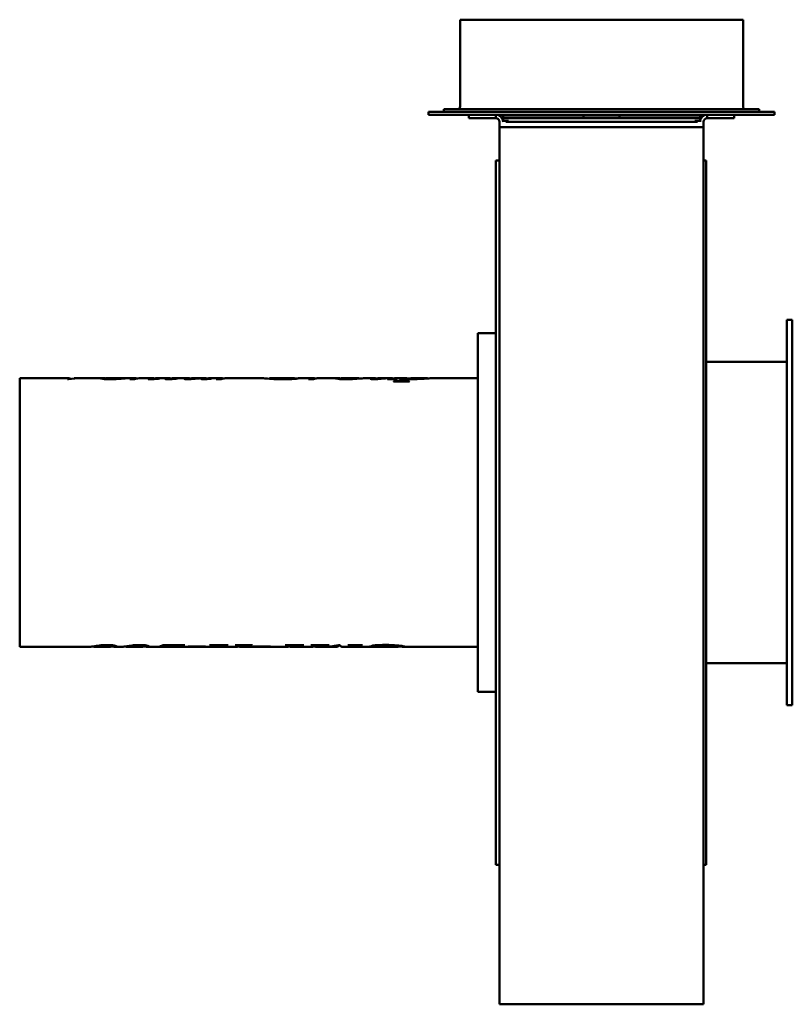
# Model space of a CAD drawing. Header units: millimetres. Extents: x 414 to 846, y 171 to 720.
import ezdxf

# ---------------------------------------------------------------- set-up
doc = ezdxf.new("R2010")
doc.units = ezdxf.units.MM
doc.header["$LTSCALE"] = 3
doc.layers.add('Widoczne (ISO)', color=7, linetype='Continuous', lineweight=50)

msp = doc.modelspace()

# ---------------------------------------------------------------- linework, layer by layer
at = {"layer": 'Widoczne (ISO)'}
for p, q in [((660.15, 720.2), (818.15, 720.2)), ((660.15, 720.2), (660.15, 671.7)), ((818.15, 720.2), (818.15, 671.7)), ((835.65, 668.7), (642.65, 668.7)), ((642.65, 668.7), (642.65, 667.2)), ((679.82, 667.2), (642.65, 667.2)), ((827.15, 670.2), (651.15, 670.2)), ((651.15, 670.2), (651.15, 668.7)), ((665.15, 665.2), (665.15, 667.2)), ((680.15, 665.2), (665.15, 665.2)), ((679.82, 667.2), (680.15, 667.2)), ((680.15, 667.2), (680.15, 665.2)), ((798.15, 667.2), (680.15, 667.2)), ((684.15, 666.7), (729.15, 666.7)), ((684.15, 665.2), (684.15, 666.7)), ((729.15, 665.2), (684.15, 665.2)), ((684.15, 665.2), (684.15, 663.7)), ((729.15, 666.7), (749.15, 666.7)), ((729.15, 666.7), (729.15, 665.2)), ((749.15, 665.2), (729.15, 665.2)), ((749.15, 666.7), (794.15, 666.7)), ((749.15, 666.7), (749.15, 665.2)), ((794.15, 665.2), (749.15, 665.2)), ((794.15, 666.7), (794.15, 665.2)), ((794.15, 663.7), (794.15, 665.2)), ((798.15, 665.2), (798.15, 667.2)), ((798.15, 667.2), (798.48, 667.2)), ((813.15, 665.2), (798.15, 665.2)), ((835.65, 667.2), (798.48, 667.2)), ((813.15, 667.2), (813.15, 665.2)), ((827.15, 670.2), (827.15, 668.7)), ((835.65, 668.7), (835.65, 667.2)), ((682.15, 663.2), (682.15, 660.29)), ((682.15, 638.43), (682.15, 660.29)), ((796.15, 660.29), (682.15, 660.29)), ((684.15, 663.7), (685.65, 663.7)), ((684.15, 663.7), (684.15, 663.2)), ((685.65, 663.7), (685.65, 663.2)), ((687.15, 663.7), (685.65, 663.7)), ((792.65, 663.2), (685.65, 663.2)), ((792.65, 663.7), (791.15, 663.7)), ((794.15, 663.7), (792.65, 663.7)), ((792.65, 663.7), (792.65, 663.2)), ((794.15, 663.7), (794.15, 663.2)), ((796.15, 663.2), (796.15, 660.29)), ((796.15, 638.43), (796.15, 660.29)), ((680.15, 641.7), (680.15, 248.7)), ((682.15, 641.7), (680.15, 641.7)), ((682.15, 560.61), (682.15, 638.43)), ((797.65, 641.7), (796.15, 641.7)), ((796.15, 560.61), (796.15, 638.43)), ((797.65, 248.7), (797.65, 641.7)), ((682.15, 447.01), (682.15, 560.61)), ((796.15, 447.01), (796.15, 560.61)), ((842.65, 552.7), (842.65, 337.7)), ((842.65, 552.7), (845.65, 552.7)), ((845.65, 552.7), (845.65, 337.7)), ((670.15, 545.2), (670.15, 345.2)), ((670.15, 545.2), (680.15, 545.2)), ((842.65, 529.2), (797.65, 529.2)), ((414.35, 520.15), (414.35, 370.25)), ((441.9, 520.15), (414.35, 520.15)), ((441.65, 519.57), (440.97, 519.57)), ((444.79, 519.98), (444.79, 520.09)), ((447.03, 520.15), (445.1, 520.15)), ((460.24, 520.15), (448.5, 520.15)), ((462.5, 519.64), (462.5, 520.08)), ((462.73, 520.13), (462.73, 520.15)), ((466.85, 520.15), (462.98, 520.15)), ((478.3, 520.15), (469.99, 520.15)), ((472.88, 519.97), (472.88, 520.03)), ((478.53, 519.64), (475.78, 519.64)), ((480.94, 520.12), (480.94, 520.15)), ((481.22, 520.15), (481.05, 520.15)), ((488.3, 520.15), (482.45, 520.15)), ((489.05, 519.66), (489.05, 519.85)), ((489.93, 519.73), (489.93, 519.82)), ((497.43, 520.15), (491.17, 520.15)), ((491.81, 519.92), (491.81, 520)), ((498.35, 519.62), (498.35, 519.83)), ((499.88, 519.73), (499.88, 519.83)), ((508.1, 520.15), (500.36, 520.15)), ((501.64, 519.91), (501.64, 520.01)), ((509.07, 519.6), (509.07, 519.89)), ((517.04, 520.15), (511.05, 520.15)), ((517.71, 519.6), (517.71, 520.15)), ((518.55, 519.65), (518.55, 519.85)), ((526.63, 520.15), (520.4, 520.15)), ((520.88, 519.9), (520.88, 520)), ((526.94, 519.64), (524.12, 519.64)), ((528.94, 520.11), (528.94, 520.15)), ((529.57, 520.15), (529.24, 520.15)), ((550.15, 520.15), (530.48, 520.15)), ((553.82, 519.82), (553.82, 520.15)), ((567.54, 520.15), (553.84, 520.15)), ((565.56, 519.65), (565.56, 519.83)), ((567.77, 519.74), (567.77, 520.14)), ((567.77, 520.06), (569.73, 520.06)), ((578.04, 520.15), (570.85, 520.15)), ((578.35, 519.64), (575.53, 519.64)), ((580.35, 520.11), (580.35, 520.15)), ((580.98, 520.15), (580.65, 520.15)), ((591.18, 520.15), (581.89, 520.15)), ((593.59, 519.66), (593.59, 520.01)), ((603.47, 520.15), (594.41, 520.15)), ((603.9, 519.95), (603.9, 520.07)), ((612, 520.15), (606.7, 520.15)), ((612.97, 519.6), (612.97, 519.89)), ((620.94, 520.15), (614.95, 520.15)), ((621.61, 519.6), (621.61, 520.15)), ((622.45, 519.65), (622.45, 519.85)), ((631.76, 518.27), (623.08, 518.27)), ((623.27, 518.27), (623.27, 518.42)), ((630.5, 520.15), (624.31, 520.15)), ((624.78, 519.9), (624.78, 520)), ((629.13, 518.27), (629.13, 518.69)), ((631.33, 519.67), (631.33, 519.84)), ((641.6, 520.15), (633.35, 520.15)), ((642.08, 520.01), (642.08, 520.08)), ((670.15, 520.15), (644.58, 520.15)), ((682.15, 317.96), (682.15, 447.01)), ((796.15, 317.96), (796.15, 447.01)), ((453.33, 370.25), (414.35, 370.25)), ((464.82, 370.25), (456.6, 370.25)), ((461.36, 371.23), (461.36, 371.07)), ((465.95, 371.14), (465.95, 370.69)), ((471.47, 370.25), (468.11, 370.25)), ((482.96, 370.25), (474.73, 370.25)), ((479.5, 371.23), (479.5, 371.07)), ((484.08, 371.14), (484.08, 370.69)), ((493.37, 370.25), (486.25, 370.25)), ((493.2, 370.6), (492.5, 370.6)), ((493.2, 370.78), (493.2, 370.6)), ((494.5, 371.21), (506.46, 371.21)), ((530.65, 370.25), (495.21, 370.25)), ((502.97, 370.85), (496.95, 370.85)), ((502.97, 371.21), (502.97, 370.85)), ((506.46, 371.11), (506.46, 371.21)), ((517.42, 370.31), (508.24, 370.31)), ((508.97, 370.44), (518.14, 370.44)), ((517.42, 370.44), (517.42, 370.31)), ((520.55, 371.21), (530.79, 371.21)), ((528.42, 371.21), (528.42, 370.88)), ((530.63, 371.21), (530.63, 371.11)), ((531.71, 370.34), (531.71, 370.27)), ((534.71, 370.25), (534.09, 370.25)), ((534.87, 371.21), (544.24, 371.21)), ((537.51, 371.21), (537.51, 370.92)), ((563.12, 370.25), (537.89, 370.25)), ((541.12, 371.21), (541.12, 370.96)), ((542.16, 371.21), (542.16, 371.07)), ((544.02, 371.21), (544.02, 371.11)), ((553.67, 370.31), (544.5, 370.31)), ((545.22, 370.44), (554.4, 370.44)), ((553.67, 370.44), (553.67, 370.31)), ((563.26, 371.11), (562.46, 371.11)), ((562.65, 371.21), (572.99, 371.21)), ((565.83, 371.21), (565.83, 370.91)), ((577.18, 370.25), (566.24, 370.25)), ((570.2, 371.21), (570.2, 371.05)), ((572.79, 371.11), (572.32, 371.11)), ((572.79, 371.21), (572.79, 371.11)), ((577.34, 371.11), (576.93, 371.11)), ((577.08, 371.21), (587.06, 371.21)), ((579.95, 371.21), (579.95, 370.92)), ((583.63, 370.25), (580.33, 370.25)), ((584.36, 371.21), (584.36, 371.05)), ((591.48, 370.25), (585.17, 370.25)), ((586.89, 371.11), (586.4, 371.11)), ((586.89, 371.21), (586.89, 371.11)), ((590.59, 370.87), (590.59, 370.62)), ((592.34, 371.21), (593.06, 371.21)), ((597.59, 370.25), (594.52, 370.25)), ((597.65, 371.21), (605.65, 371.21)), ((605.63, 370.25), (598.94, 370.25)), ((600.24, 371.21), (600.24, 370.9)), ((601.28, 371.21), (601.28, 370.69)), ((602.46, 371.21), (602.46, 370.99)), ((605.48, 371.11), (604.99, 371.11)), ((605.48, 371.21), (605.48, 371.11)), ((615.57, 370.25), (605.64, 370.25)), ((612.42, 371.09), (612.42, 370.28)), ((614.53, 371.2), (614.53, 370.96)), ((615.28, 370.26), (615.77, 370.26)), ((615.57, 370.26), (615.57, 370.25)), ((625.56, 370.25), (615.59, 370.25)), ((625.81, 370.98), (625.81, 370.31)), ((670.15, 370.25), (629.12, 370.25)), ((842.65, 361.2), (797.65, 361.2)), ((670.15, 345.2), (680.15, 345.2)), ((842.65, 337.7), (845.65, 337.7)), ((682.15, 217.81), (682.15, 317.96)), ((796.15, 217.81), (796.15, 317.96)), ((682.15, 248.7), (680.15, 248.7)), ((797.65, 248.7), (796.15, 248.7)), ((682.15, 171.69), (682.15, 217.81)), ((796.15, 171.69), (796.15, 217.81)), ((682.15, 170.79), (682.15, 171.69)), ((796.15, 170.79), (682.15, 170.79)), ((796.15, 170.79), (796.15, 171.69))]:
    msp.add_line(p, q, dxfattribs=at)
for centre, radius, start, end in [((658.65, 671.7), 1.5, 270, 0), ((819.65, 671.7), 1.5, 180, 270), ((680.15, 663.2), 4, 0, 90), ((680.15, 663.2), 2, 0, 90), ((798.15, 663.2), 4, 90, 180), ((798.15, 663.2), 2, 90, 180)]:
    msp.add_arc(centre, radius, start, end, dxfattribs=at)
for points in [[(440.97, 519.57), (441.54, 520.29), (442.11, 520.34), (442.68, 519.74)], [(448.5, 520.15), (446.22, 520.15), (443.93, 519.96), (441.65, 519.57)], [(444.79, 520.09), (445.78, 520.15), (446.78, 520.17), (447.77, 520.15)], [(445.1, 520.15), (445, 520.15), (444.89, 520.13), (444.79, 520.09)], [(462.6, 520.13), (462.54, 520.12), (462.5, 520.1), (462.5, 520.08)], [(468.51, 520.15), (467.1, 520.15), (465.14, 520.14), (462.6, 520.13)], [(462.98, 520.15), (462.89, 520.15), (462.81, 520.15), (462.73, 520.15)], [(462.73, 520.15), (464.59, 520.15), (466.11, 520.15), (467.28, 520.15)], [(473.24, 520), (470.33, 519.81), (467.55, 519.59), (464.91, 519.59)], [(467.28, 520.15), (467.64, 520.15), (467.99, 520.15), (468.31, 520.15)], [(469.99, 520.15), (469.53, 520.15), (469.03, 520.15), (468.51, 520.15)], [(472.88, 520.03), (473, 520.02), (473.12, 520.01), (473.24, 520)], [(475.78, 519.64), (476.89, 520.09), (478, 520.25), (479.11, 520.1)], [(479.43, 519.94), (479.13, 519.86), (478.83, 519.76), (478.53, 519.64)], [(479.11, 520.1), (479.42, 520.06), (479.61, 520.01), (479.67, 519.98)], [(481.01, 520.12), (480.38, 520.09), (479.86, 520.03), (479.43, 519.94)], [(481.05, 520.15), (481.02, 520.15), (480.98, 520.15), (480.94, 520.15)], [(480.94, 520.15), (481.26, 520.15), (481.57, 520.15), (481.87, 520.15)], [(482.45, 520.15), (481.98, 520.15), (481.5, 520.14), (481.01, 520.12)], [(486.05, 519.76), (486.05, 519.82), (486.29, 519.92), (486.77, 520.01)], [(486.77, 520.01), (487.58, 520.16), (488.4, 520.19), (489.22, 520.1)], [(489.3, 519.67), (488.62, 519.62), (488.01, 519.59), (487.48, 519.59)], [(489.48, 519.98), (489.2, 519.92), (489.05, 519.87), (489.05, 519.85)], [(489.22, 520.1), (489.46, 520.08), (489.61, 520.04), (489.66, 520.02)], [(492.38, 519.98), (491.29, 519.87), (490.27, 519.75), (489.3, 519.67)], [(489.46, 519.8), (489.58, 519.8), (489.74, 519.81), (489.93, 519.82)], [(491.17, 520.15), (490.61, 520.15), (490.05, 520.1), (489.48, 519.98)], [(489.93, 519.82), (490.5, 519.87), (491.13, 519.94), (491.81, 520)], [(491.81, 520), (492, 520), (492.19, 519.99), (492.38, 519.98)], [(495.49, 519.79), (495.49, 519.86), (495.7, 519.95), (496.12, 520.03)], [(496.12, 520.03), (497.04, 520.2), (497.96, 520.2), (498.88, 520)], [(499.2, 519.67), (498.56, 519.62), (497.91, 519.59), (497.24, 519.59)], [(498.96, 520.02), (498.55, 519.94), (498.35, 519.87), (498.35, 519.83)], [(498.8, 519.77), (499.07, 519.77), (499.43, 519.8), (499.88, 519.83)], [(500.36, 520.15), (499.89, 520.15), (499.43, 520.11), (498.96, 520.02)], [(502.25, 519.98), (501.19, 519.87), (500.17, 519.74), (499.2, 519.67)], [(499.88, 519.83), (500.14, 519.86), (500.72, 519.93), (501.64, 520.01)], [(501.64, 520.01), (501.84, 520), (502.04, 519.99), (502.25, 519.98)], [(506.15, 519.82), (506.15, 519.9), (506.48, 520.03), (507.13, 520.1)], [(507.13, 520.1), (507.77, 520.17), (508.41, 520.17), (509.05, 520.1)], [(509.05, 520.1), (509.26, 520.08), (509.43, 520.05), (509.54, 520.03)], [(509.91, 520.08), (509.35, 520.01), (509.07, 519.92), (509.07, 519.89)], [(511.05, 520.15), (510.67, 520.15), (510.29, 520.13), (509.91, 520.08)], [(515.73, 519.76), (515.73, 519.8), (515.81, 519.85), (515.97, 519.91)], [(515.97, 519.91), (516.18, 519.98), (516.76, 520.14), (517.71, 520.15)], [(518.81, 519.67), (518.23, 519.62), (517.66, 519.59), (517.1, 519.59)], [(517.71, 520.14), (518.13, 520.13), (518.57, 520.1), (519.02, 520.01)], [(519.3, 520.07), (518.8, 519.98), (518.55, 519.89), (518.55, 519.85)], [(521.43, 519.97), (520.58, 519.86), (519.71, 519.74), (518.81, 519.67)], [(520.4, 520.15), (520.04, 520.15), (519.67, 520.12), (519.3, 520.07)], [(520.88, 520), (521.06, 519.99), (521.24, 519.98), (521.43, 519.97)], [(524.12, 519.64), (525.22, 520.09), (526.32, 520.24), (527.41, 520.1)], [(527.53, 519.88), (527.34, 519.81), (527.14, 519.73), (526.94, 519.64)], [(527.41, 520.1), (527.72, 520.07), (527.9, 520.02), (527.97, 519.98)], [(528.41, 520.05), (527.89, 519.98), (527.6, 519.9), (527.53, 519.88)], [(529.74, 520.14), (529.22, 520.13), (528.78, 520.1), (528.41, 520.05)], [(528.94, 520.15), (529.31, 520.15), (529.66, 520.16), (530.02, 520.15)], [(529.24, 520.15), (529.14, 520.15), (529.04, 520.15), (528.94, 520.15)], [(530.48, 520.15), (530.24, 520.15), (529.99, 520.15), (529.74, 520.14)], [(565.56, 519.83), (566.17, 520.03), (566.78, 520.13), (567.38, 520.15)], [(567.38, 520.15), (567.64, 520.16), (567.77, 520.15), (567.77, 520.14)], [(570.49, 520.14), (569.87, 520.11), (569.26, 519.99), (568.65, 519.78)], [(570.85, 520.15), (570.74, 520.15), (570.62, 520.15), (570.49, 520.14)], [(575.53, 519.64), (576.63, 520.09), (577.72, 520.24), (578.82, 520.1)], [(578.94, 519.88), (578.75, 519.81), (578.55, 519.73), (578.35, 519.64)], [(578.82, 520.1), (579.13, 520.07), (579.31, 520.02), (579.38, 519.98)], [(579.82, 520.05), (579.3, 519.98), (579.01, 519.9), (578.94, 519.88)], [(581.15, 520.14), (580.63, 520.13), (580.19, 520.1), (579.82, 520.05)], [(580.35, 520.15), (580.72, 520.15), (581.07, 520.16), (581.42, 520.15)], [(580.65, 520.15), (580.55, 520.15), (580.45, 520.15), (580.35, 520.15)], [(581.89, 520.15), (581.64, 520.15), (581.4, 520.15), (581.15, 520.14)], [(594.41, 520.15), (593.86, 520.15), (593.59, 520.11), (593.59, 520.01)], [(610.05, 519.82), (610.05, 519.9), (610.38, 520.03), (611.03, 520.1)], [(611.03, 520.1), (611.67, 520.17), (612.31, 520.17), (612.95, 520.1)], [(612.95, 520.1), (613.17, 520.08), (613.33, 520.05), (613.45, 520.03)], [(613.81, 520.08), (613.25, 520.01), (612.97, 519.92), (612.97, 519.89)], [(614.95, 520.15), (614.57, 520.15), (614.19, 520.13), (613.81, 520.08)], [(619.63, 519.76), (619.63, 519.8), (619.71, 519.85), (619.87, 519.91)], [(619.87, 519.91), (620.08, 519.98), (620.66, 520.14), (621.61, 520.15)], [(622.71, 519.67), (622.13, 519.62), (621.56, 519.59), (621, 519.59)], [(621.61, 520.14), (622.03, 520.13), (622.47, 520.1), (622.92, 520.01)], [(623.2, 520.07), (622.7, 519.98), (622.45, 519.89), (622.45, 519.85)], [(625.33, 519.97), (624.48, 519.86), (623.61, 519.74), (622.71, 519.67)], [(623.08, 518.27), (623.14, 518.32), (623.2, 518.37), (623.27, 518.42)], [(624.31, 520.15), (623.94, 520.15), (623.57, 520.12), (623.2, 520.07)], [(624.78, 520), (624.96, 519.99), (625.14, 519.98), (625.33, 519.97)], [(626.84, 519.08), (628.39, 519.99), (629.94, 520.32), (631.5, 520.07)], [(627.16, 518.27), (628, 518.71), (628.83, 518.99), (629.67, 519.1)], [(629.54, 519.02), (629.26, 518.86), (629.13, 518.74), (629.13, 518.69)], [(630.9, 519.7), (630.45, 519.52), (629.99, 519.3), (629.54, 519.02)], [(632.91, 520.14), (632.38, 520.11), (631.86, 520.01), (631.33, 519.84)], [(631.33, 519.84), (632.1, 519.76), (633.13, 519.71), (634.44, 519.71)], [(631.5, 520.07), (631.68, 520.04), (631.8, 520.01), (631.87, 519.99)], [(631.95, 518.42), (631.88, 518.37), (631.82, 518.32), (631.76, 518.27)], [(633.35, 520.15), (633.18, 520.15), (633.04, 520.15), (632.91, 520.14)], [(457.87, 370.39), (456.52, 370.13), (455.75, 370.27), (455.55, 370.51)], [(457.24, 370.77), (458.35, 370.94), (459.51, 371.09), (460.73, 371.19)], [(461.36, 371.07), (460, 370.88), (458.83, 370.58), (457.87, 370.39)], [(460.73, 371.19), (461.44, 371.25), (462.25, 371.28), (463.18, 371.28)], [(463.2, 371.18), (462.48, 371.18), (461.87, 371.14), (461.36, 371.07)], [(464.82, 370.25), (465.57, 370.25), (465.95, 370.45), (465.95, 370.69)], [(467.04, 370.34), (466.68, 370.39), (466.29, 370.44), (465.87, 370.51)], [(468.59, 370.39), (468.59, 370.23), (468.08, 370.21), (467.04, 370.34)], [(476, 370.39), (474.66, 370.13), (473.89, 370.27), (473.69, 370.51)], [(475.38, 370.77), (476.49, 370.94), (477.65, 371.09), (478.87, 371.19)], [(479.5, 371.07), (478.14, 370.88), (476.97, 370.58), (476, 370.39)], [(478.87, 371.19), (479.57, 371.25), (480.39, 371.28), (481.32, 371.28)], [(481.34, 371.18), (480.62, 371.18), (480, 371.14), (479.5, 371.07)], [(482.96, 370.25), (483.71, 370.25), (484.08, 370.45), (484.08, 370.69)], [(485.18, 370.34), (484.82, 370.39), (484.43, 370.44), (484.01, 370.51)], [(486.73, 370.39), (486.73, 370.23), (486.21, 370.21), (485.18, 370.34)], [(492.5, 370.6), (493.16, 370.75), (493.83, 370.96), (494.5, 371.21)], [(493.37, 370.25), (493.48, 370.25), (493.59, 370.25), (493.71, 370.25)], [(493.71, 370.25), (496.02, 370.27), (499.11, 370.42), (502.97, 370.85)], [(506.46, 371.11), (500.39, 370.31), (496.37, 370.22), (494.4, 370.26)], [(508.24, 370.31), (508.48, 370.34), (508.72, 370.39), (508.97, 370.44)], [(518.14, 370.44), (517.9, 370.39), (517.66, 370.34), (517.42, 370.31)], [(520.36, 371.11), (520.42, 371.14), (520.49, 371.18), (520.55, 371.21)], [(531.71, 370.27), (529.72, 370.21), (527.74, 370.33), (525.75, 370.63)], [(528.42, 370.88), (528.42, 370.84), (528.48, 370.8), (528.59, 370.76)], [(528.59, 370.76), (528.68, 370.73), (529.02, 370.66), (529.61, 370.58)], [(529.61, 370.58), (531.1, 370.36), (532.6, 370.25), (534.09, 370.25)], [(530.79, 371.21), (530.74, 371.18), (530.68, 371.14), (530.63, 371.11)], [(532.4, 370.3), (532.17, 370.31), (531.94, 370.31), (531.71, 370.32)], [(534.57, 371.11), (534.67, 371.14), (534.77, 371.18), (534.87, 371.21)], [(534.71, 370.25), (535.46, 370.25), (536.2, 370.38), (536.95, 370.64)], [(539.99, 370.61), (538.76, 370.19), (537.54, 370.14), (536.32, 370.45)], [(536.95, 370.64), (537.33, 370.76), (537.51, 370.86), (537.51, 370.92)], [(541.12, 370.96), (540.81, 370.89), (540.43, 370.75), (539.99, 370.61)], [(542.16, 371.07), (541.69, 371.04), (541.34, 371), (541.12, 370.96)], [(544.02, 371.11), (543.1, 371.11), (542.48, 371.1), (542.16, 371.07)], [(544.24, 371.21), (544.17, 371.18), (544.1, 371.14), (544.02, 371.11)], [(544.5, 370.31), (544.74, 370.34), (544.98, 370.39), (545.22, 370.44)], [(554.4, 370.44), (554.16, 370.39), (553.91, 370.34), (553.67, 370.31)], [(562.46, 371.11), (562.52, 371.14), (562.59, 371.18), (562.65, 371.21)], [(563.12, 370.25), (563.72, 370.25), (564.33, 370.34), (564.93, 370.53)], [(568.1, 370.53), (566.96, 370.19), (565.81, 370.16), (564.67, 370.45)], [(564.93, 370.53), (565.53, 370.69), (565.83, 370.85), (565.83, 370.91)], [(572.32, 371.11), (571.4, 371.11), (570.7, 371.09), (570.2, 371.05)], [(572.99, 371.21), (572.92, 371.18), (572.85, 371.14), (572.79, 371.11)], [(576.93, 371.11), (576.98, 371.14), (577.03, 371.18), (577.08, 371.21)], [(577.18, 370.25), (577.97, 370.25), (578.76, 370.4), (579.55, 370.7)], [(579.48, 371.05), (579.02, 371.09), (578.31, 371.11), (577.34, 371.11)], [(582.16, 370.53), (581.03, 370.19), (579.9, 370.17), (578.76, 370.45)], [(579.95, 370.92), (579.95, 370.97), (579.79, 371.01), (579.48, 371.05)], [(579.55, 370.7), (579.82, 370.78), (579.95, 370.86), (579.95, 370.92)], [(583.63, 370.25), (586.53, 370.25), (589.43, 370.57), (592.34, 371.21)], [(586.4, 371.11), (585.51, 371.11), (584.83, 371.09), (584.36, 371.05)], [(590.59, 370.62), (588.53, 370.34), (586.46, 370.22), (584.4, 370.26)], [(587.06, 371.21), (587, 371.18), (586.95, 371.14), (586.89, 371.11)], [(592.93, 371.21), (592.15, 370.18), (591.37, 369.98), (590.59, 370.62)], [(593.06, 371.21), (593.55, 370.57), (594.04, 370.25), (594.52, 370.25)], [(597.46, 371.11), (597.52, 371.14), (597.59, 371.18), (597.65, 371.21)], [(597.59, 370.25), (598.29, 370.25), (598.99, 370.37), (599.69, 370.61)], [(601.28, 370.69), (600.27, 370.31), (599.27, 370.18), (598.26, 370.29)], [(599.69, 370.61), (600.06, 370.73), (600.24, 370.85), (600.24, 370.9)], [(602.46, 370.99), (602.08, 370.94), (601.68, 370.82), (601.28, 370.69)], [(604.99, 371.11), (603.82, 371.11), (602.98, 371.07), (602.46, 370.99)], [(605.65, 371.21), (605.59, 371.18), (605.53, 371.14), (605.48, 371.11)], [(605.63, 370.25), (605.68, 370.25), (605.74, 370.25), (605.79, 370.26)], [(608.85, 370.28), (609.04, 370.29), (609.36, 370.31), (609.81, 370.41)], [(609.81, 370.41), (610.4, 370.53), (610.99, 370.74), (611.57, 371.03)], [(612.79, 370.37), (612.54, 370.32), (612.42, 370.3), (612.42, 370.28)], [(612.42, 370.28), (612.42, 370.27), (612.57, 370.27), (612.87, 370.26)], [(614.53, 370.96), (613.95, 370.68), (613.37, 370.48), (612.79, 370.37)], [(612.87, 370.26), (613.36, 370.26), (614.17, 370.26), (615.28, 370.26)], [(615.77, 370.26), (615.7, 370.25), (615.64, 370.25), (615.57, 370.25)], [(625.56, 370.25), (625.73, 370.25), (625.81, 370.27), (625.81, 370.31)]]:
    msp.add_open_spline(points, degree=3, dxfattribs=at)
for points, knots in [([(459.48, 520.06), (459.48, 520.15), (460.04, 520.18), (461.17, 520.13), (461.58, 520.11), (462.02, 520.09), (462.5, 520.06)], [0, 0, 0, 0, 1, 1, 1, 1.358636, 1.358636, 1.358636, 1.358636]), ([(464.91, 519.59), (463.11, 519.59), (461.76, 519.67), (460.85, 519.78), (459.93, 519.89), (459.48, 519.99), (459.48, 520.06)], [0, 0, 0, 0, 1, 1, 1, 2, 2, 2, 2]), ([(462.5, 520.08), (462.5, 520.03), (462.9, 519.97), (463.69, 519.91), (464.48, 519.84), (465.44, 519.8), (466.57, 519.8)], [0, 0, 0, 0, 1, 1, 1, 2, 2, 2, 2]), ([(466.57, 519.8), (467.46, 519.8), (468.33, 519.82), (469.16, 519.85), (469.99, 519.88), (471.23, 519.96), (472.88, 520.03)], [0, 0, 0, 0, 1, 1, 1, 2, 2, 2, 2]), ([(487.48, 519.59), (487.05, 519.59), (486.7, 519.61), (486.44, 519.64), (486.18, 519.67), (486.05, 519.71), (486.05, 519.76)], [0, 0, 0, 0, 1, 1, 1, 2, 2, 2, 2]), ([(489.05, 519.85), (489.05, 519.84), (489.1, 519.83), (489.19, 519.82), (489.27, 519.8), (489.37, 519.8), (489.46, 519.8)], [0, 0, 0, 0, 1, 1, 1, 2, 2, 2, 2]), ([(497.24, 519.59), (496.73, 519.59), (496.3, 519.61), (495.98, 519.65), (495.65, 519.69), (495.49, 519.74), (495.49, 519.79)], [0, 0, 0, 0, 1, 1, 1, 2, 2, 2, 2]), ([(498.35, 519.83), (498.35, 519.82), (498.39, 519.8), (498.48, 519.79), (498.57, 519.78), (498.67, 519.77), (498.8, 519.77)], [0, 0, 0, 0, 1, 1, 1, 2, 2, 2, 2]), ([(508.23, 519.59), (507.65, 519.59), (507.15, 519.62), (506.75, 519.66), (506.35, 519.71), (506.15, 519.76), (506.15, 519.82)], [0, 0, 0, 0, 1, 1, 1, 2, 2, 2, 2]), ([(517.71, 520.15), (515.54, 520.14), (513.73, 519.92), (512.27, 519.8), (510.8, 519.68), (509.46, 519.59), (508.23, 519.59)], [0, 0, 0, 0, 1, 1, 1, 2, 2, 2, 2]), ([(509.07, 519.89), (509.07, 519.86), (509.15, 519.85), (509.3, 519.84), (509.46, 519.82), (509.68, 519.82), (509.95, 519.82)], [0, 0, 0, 0, 1, 1, 1, 2, 2, 2, 2]), ([(509.95, 519.82), (510.37, 519.82), (510.92, 519.84), (511.6, 519.87), (512.28, 519.91), (513.19, 519.99), (514.32, 520.06), (515.45, 520.13), (516.38, 520.16), (517.12, 520.15), (517.22, 520.15), (517.32, 520.15), (517.42, 520.15)], [0, 0, 0, 0, 1, 1, 1, 2, 2, 2, 3, 3, 3, 3.138168, 3.138168, 3.138168, 3.138168]), ([(517.1, 519.59), (516.69, 519.59), (516.36, 519.61), (516.11, 519.64), (515.85, 519.67), (515.73, 519.71), (515.73, 519.76)], [0, 0, 0, 0, 1, 1, 1, 2, 2, 2, 2]), ([(518.55, 519.85), (518.55, 519.83), (518.58, 519.81), (518.64, 519.8), (518.7, 519.8), (518.79, 519.79), (518.89, 519.79)], [0, 0, 0, 0, 1, 1, 1, 2, 2, 2, 2]), ([(518.89, 519.79), (519.06, 519.79), (519.23, 519.8), (519.43, 519.82), (519.62, 519.83), (520.1, 519.91), (520.88, 520)], [0, 0, 0, 0, 1, 1, 1, 2, 2, 2, 2]), ([(561.3, 519.57), (558.67, 519.57), (556.54, 519.64), (554.9, 519.74), (553.27, 519.85), (552.06, 519.97), (551.28, 520.05), (550.65, 520.12), (550.27, 520.15), (550.15, 520.15)], [0, 0, 0, 0, 1, 1, 1, 2, 2, 2, 2.807439, 2.807439, 2.807439, 2.807439]), ([(553.82, 520.15), (553.82, 520.17), (554.43, 520.08), (555.64, 519.96), (556.85, 519.84), (558.72, 519.74), (561.26, 519.74)], [0, 0, 0, 0, 1, 1, 1, 2, 2, 2, 2]), ([(561.26, 519.74), (561.88, 519.74), (562.47, 519.74), (563.03, 519.76), (563.59, 519.77), (564.43, 519.79), (565.56, 519.83)], [0, 0, 0, 0, 1, 1, 1, 2, 2, 2, 2]), ([(568.65, 519.78), (566.96, 519.7), (565.6, 519.65), (564.56, 519.62), (563.53, 519.59), (562.44, 519.57), (561.3, 519.57)], [0, 0, 0, 0, 1, 1, 1, 2, 2, 2, 2]), ([(590.56, 520.08), (590.56, 520.16), (591.09, 520.18), (592.13, 520.13), (592.56, 520.11), (593.05, 520.08), (593.6, 520.04)], [0, 0, 0, 0, 1, 1, 1, 1.413506, 1.413506, 1.413506, 1.413506]), ([(596.28, 519.59), (594.6, 519.59), (593.22, 519.66), (592.16, 519.77), (591.1, 519.88), (590.56, 520), (590.56, 520.08)], [0, 0, 0, 0, 1, 1, 1, 2, 2, 2, 2]), ([(593.59, 520.01), (593.59, 519.94), (593.88, 519.86), (594.48, 519.8), (595.07, 519.74), (595.81, 519.7), (596.71, 519.7)], [0, 0, 0, 0, 1, 1, 1, 2, 2, 2, 2]), ([(606.7, 520.15), (606.46, 520.15), (606.05, 520.13), (605.45, 520.08), (604.47, 520), (603.11, 519.88), (601.37, 519.77), (599.63, 519.66), (597.93, 519.59), (596.28, 519.59)], [0.393537, 0.393537, 0.393537, 0.393537, 1, 1, 1, 2, 2, 2, 3, 3, 3, 3]), ([(596.71, 519.7), (598.46, 519.7), (600.09, 519.87), (601.61, 520.02), (603.14, 520.18), (603.9, 520.2), (603.9, 520.07)], [0, 0, 0, 0, 1, 1, 1, 2, 2, 2, 2]), ([(612.13, 519.59), (611.55, 519.59), (611.05, 519.62), (610.65, 519.66), (610.25, 519.71), (610.05, 519.76), (610.05, 519.82)], [0, 0, 0, 0, 1, 1, 1, 2, 2, 2, 2]), ([(621.61, 520.15), (619.45, 520.14), (617.63, 519.92), (616.17, 519.8), (614.7, 519.68), (613.36, 519.59), (612.13, 519.59)], [0, 0, 0, 0, 1, 1, 1, 2, 2, 2, 2]), ([(612.97, 519.89), (612.97, 519.86), (613.05, 519.85), (613.21, 519.84), (613.36, 519.82), (613.58, 519.82), (613.85, 519.82)], [0, 0, 0, 0, 1, 1, 1, 2, 2, 2, 2]), ([(613.85, 519.82), (614.27, 519.82), (614.82, 519.84), (615.5, 519.87), (616.18, 519.91), (617.09, 519.99), (618.22, 520.06), (619.35, 520.13), (620.28, 520.16), (621.02, 520.15), (621.12, 520.15), (621.22, 520.15), (621.33, 520.15)], [0, 0, 0, 0, 1, 1, 1, 2, 2, 2, 3, 3, 3, 3.138168, 3.138168, 3.138168, 3.138168]), ([(621, 519.59), (620.59, 519.59), (620.26, 519.61), (620.01, 519.64), (619.76, 519.67), (619.63, 519.71), (619.63, 519.76)], [0, 0, 0, 0, 1, 1, 1, 2, 2, 2, 2]), ([(622.45, 519.85), (622.45, 519.83), (622.48, 519.81), (622.54, 519.8), (622.6, 519.8), (622.69, 519.79), (622.8, 519.79)], [0, 0, 0, 0, 1, 1, 1, 2, 2, 2, 2]), ([(622.8, 519.79), (622.96, 519.79), (623.14, 519.8), (623.33, 519.82), (623.52, 519.83), (624, 519.91), (624.78, 520)], [0, 0, 0, 0, 1, 1, 1, 2, 2, 2, 2]), ([(623.27, 518.42), (624.41, 518.43), (625.18, 518.48), (625.58, 518.55), (625.99, 518.62), (626.4, 518.82), (626.84, 519.08)], [0, 0, 0, 0, 1, 1, 1, 2, 2, 2, 2]), ([(629.13, 518.69), (629.13, 518.63), (629.2, 518.58), (629.34, 518.55), (629.48, 518.51), (629.72, 518.48), (630.04, 518.45), (630.36, 518.43), (630.99, 518.42), (631.95, 518.42)], [0, 0, 0, 0, 1, 1, 1, 2, 2, 2, 3, 3, 3, 3]), ([(634.13, 519.59), (633.52, 519.59), (632.97, 519.6), (632.5, 519.62), (632.02, 519.63), (631.49, 519.66), (630.9, 519.7)], [0, 0, 0, 0, 1, 1, 1, 2, 2, 2, 2]), ([(644.58, 520.15), (644.05, 520.15), (643.12, 520.1), (641.8, 519.99), (639.6, 519.8), (637.05, 519.59), (634.13, 519.59)], [0.398361, 0.398361, 0.398361, 0.398361, 1, 1, 1, 2, 2, 2, 2]), ([(634.44, 519.71), (635.09, 519.71), (635.75, 519.73), (636.42, 519.77), (637.09, 519.8), (637.74, 519.85), (638.38, 519.91), (639.02, 519.97), (639.59, 520.02), (640.11, 520.07), (640.62, 520.11), (641.07, 520.15), (641.47, 520.15), (641.88, 520.16), (642.08, 520.14), (642.08, 520.08)], [0, 0, 0, 0, 1, 1, 1, 2, 2, 2, 3, 3, 3, 4, 4, 4, 5, 5, 5, 5]), ([(453.33, 370.25), (453.51, 370.25), (453.73, 370.27), (454, 370.3), (454.76, 370.38), (455.84, 370.57), (457.24, 370.77)], [0.650933, 0.650933, 0.650933, 0.650933, 1, 1, 1, 2, 2, 2, 2]), ([(463.18, 371.28), (464.72, 371.28), (466.01, 371.17), (467.04, 370.99), (468.08, 370.81), (468.59, 370.56), (468.59, 370.39)], [0, 0, 0, 0, 1, 1, 1, 2, 2, 2, 2]), ([(465.95, 370.69), (465.95, 370.82), (465.68, 370.95), (465.14, 371.04), (464.61, 371.13), (463.96, 371.18), (463.2, 371.18)], [0, 0, 0, 0, 1, 1, 1, 2, 2, 2, 2]), ([(471.47, 370.25), (471.65, 370.25), (471.87, 370.27), (472.13, 370.3), (472.9, 370.38), (473.98, 370.57), (475.38, 370.77)], [0.650933, 0.650933, 0.650933, 0.650933, 1, 1, 1, 2, 2, 2, 2]), ([(481.32, 371.28), (482.86, 371.28), (484.15, 371.17), (485.18, 370.99), (486.21, 370.81), (486.73, 370.56), (486.73, 370.39)], [0, 0, 0, 0, 1, 1, 1, 2, 2, 2, 2]), ([(484.08, 370.69), (484.08, 370.82), (483.82, 370.95), (483.28, 371.04), (482.74, 371.13), (482.1, 371.18), (481.34, 371.18)], [0, 0, 0, 0, 1, 1, 1, 2, 2, 2, 2]), ([(496.95, 370.85), (495.98, 370.85), (495.18, 370.82), (494.55, 370.77), (493.93, 370.73), (493.48, 370.67), (493.2, 370.6)], [0, 0, 0, 0, 1, 1, 1, 2, 2, 2, 2]), ([(525.75, 370.63), (524.69, 370.8), (523.81, 370.95), (523.11, 371.01), (522.41, 371.08), (521.5, 371.11), (520.36, 371.11)], [0, 0, 0, 0, 1, 1, 1, 2, 2, 2, 2]), ([(530.63, 371.11), (529.82, 371.1), (529.25, 371.07), (528.92, 371.03), (528.58, 370.98), (528.42, 370.93), (528.42, 370.88)], [0, 0, 0, 0, 1, 1, 1, 2, 2, 2, 2]), ([(537.51, 370.92), (537.51, 370.97), (537.35, 371.02), (537.02, 371.05), (536.7, 371.08), (535.88, 371.1), (534.57, 371.11)], [0, 0, 0, 0, 1, 1, 1, 2, 2, 2, 2]), ([(565.83, 370.91), (565.83, 370.96), (565.64, 371.01), (565.26, 371.05), (564.88, 371.09), (564.21, 371.11), (563.26, 371.11)], [0, 0, 0, 0, 1, 1, 1, 2, 2, 2, 2]), ([(570.2, 371.05), (569.86, 371.02), (569.55, 370.96), (569.27, 370.9), (568.99, 370.83), (568.6, 370.68), (568.1, 370.53)], [0, 0, 0, 0, 1, 1, 1, 2, 2, 2, 2]), ([(584.36, 371.05), (583.99, 371.03), (583.66, 370.98), (583.37, 370.91), (583.07, 370.84), (582.67, 370.68), (582.16, 370.53)], [0, 0, 0, 0, 1, 1, 1, 2, 2, 2, 2]), ([(600.24, 370.9), (600.24, 370.96), (600.08, 371.01), (599.77, 371.04), (599.46, 371.08), (598.68, 371.1), (597.46, 371.11)], [0, 0, 0, 0, 1, 1, 1, 2, 2, 2, 2]), ([(605.79, 370.26), (606.7, 370.26), (607.37, 370.26), (607.78, 370.26), (608.19, 370.26), (608.55, 370.27), (608.85, 370.28)], [0, 0, 0, 0, 1, 1, 1, 2, 2, 2, 2]), ([(611.57, 371.03), (613.19, 371.13), (614.5, 371.21), (615.5, 371.25), (616.49, 371.28), (617.53, 371.3), (618.63, 371.3)], [0, 0, 0, 0, 1, 1, 1, 2, 2, 2, 2]), ([(618.67, 371.09), (618.07, 371.09), (617.5, 371.08), (616.97, 371.06), (616.43, 371.05), (615.62, 371.01), (614.53, 370.96)], [0, 0, 0, 0, 1, 1, 1, 2, 2, 2, 2]), ([(618.63, 371.3), (621.16, 371.3), (623.2, 371.22), (624.77, 371.08), (626.34, 370.94), (627.5, 370.77), (628.25, 370.62), (629, 370.46), (629.38, 370.36), (629.38, 370.3)], [0, 0, 0, 0, 1, 1, 1, 2, 2, 2, 3, 3, 3, 3]), ([(625.81, 370.31), (625.81, 370.4), (625.23, 370.57), (624.06, 370.76), (622.9, 370.95), (621.1, 371.09), (618.67, 371.09)], [0, 0, 0, 0, 1, 1, 1, 2, 2, 2, 2]), ([(629.38, 370.3), (629.38, 370.23), (628.94, 370.24), (628.07, 370.32), (627.44, 370.38), (626.68, 370.47), (625.81, 370.57)], [0, 0, 0, 0, 1, 1, 1, 1.733065, 1.733065, 1.733065, 1.733065])]:
    msp.add_open_spline(points, degree=3, knots=knots, dxfattribs=at)

doc.saveas('drawing.dxf')
